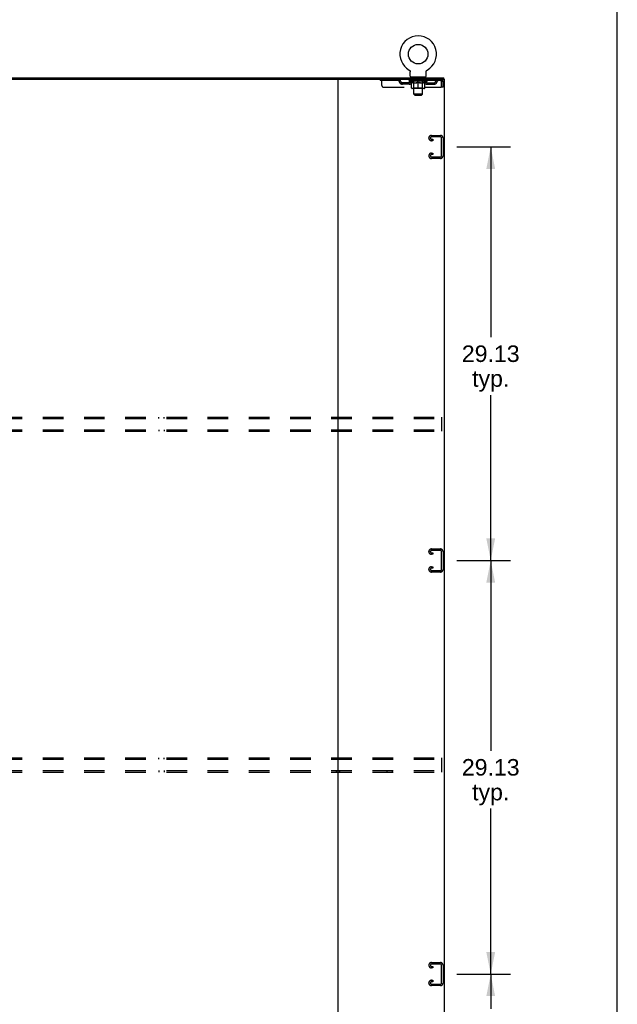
# Model space of a CAD drawing. Header units: inches. Extents: x 0 to 264, y 0 to 171.
# Tile 21 of 21: x 222 to 264, y 57 to 126. Entities that reach past the tile are written whole.
import ezdxf

# ---------------------------------------------------------------- set-up
doc = ezdxf.new("R2010")
doc.units = ezdxf.units.IN
doc.header["$LTSCALE"] = 14.508621
doc.header["$MEASUREMENT"] = 0
doc.linetypes.add('HIDDEN', pattern=[0.2, 0.1, -0.1])
doc.layers.get('0').update_dxf_attribs({"linetype": 'CONTINUOUS'})
doc.layers.add('DEFAULT_2', color=8, linetype='HIDDEN')
doc.layers.add('DIMENSIONS', color=7, linetype='CONTINUOUS')
doc.styles.get("Standard").update_dxf_attribs({"font": 'arial.ttf'})
doc.dimstyles.new('DIMSTYLE_1', dxfattribs={"dimtxt": 1.163793, "dimasz": 1.551724, "dimexe": 0.09, "dimexo": 0.07, "dimgap": 0.0375, "dimtad": 0, "dimtih": 1, "dimtoh": 1, "dimzin": 4, "dimdsep": 46, "dimtxsty": 'Standard', "dimblk": '_FILLED', "dimblk1": '_FILLED', "dimblk2": '_FILLED', "dimcen": 0.09, "dimadec": 3, "dimazin": 1, "dimtfac": 1, "dimtdec": 3, "dimtofl": 0, "dimtmove": 0, "dimatfit": 3, "dimldrblk": '_FILLED', "dimfxl": 0, "dimtolj": 1, "dimtzin": 4, "dimarcsym": 0})

# ---------------------------------------------------------------- blocks, each defined once
blk = doc.blocks.new('_FILLED')
at = {"color": 0, "linetype": 'ByBlock'}
blk.add_solid([(0, 0), (-1, 0.2), (-1, -0.2)], dxfattribs=at)
blk = doc.blocks.new('*D4')
at = {"layer": 'DIMENSIONS', "color": 2, "linetype": 'Continuous'}
for p, q in [((252.504, 59.027), (256.276, 59.027)), ((254.88, 59.027), (254.88, 56.579)), ((254.88, 50.256), (254.88, 52.506)), ((252.6, 50.256), (256.276, 50.256))]:
    blk.add_line(p, q, dxfattribs=at)
at = {"layer": 'DIMENSIONS', "color": 2, "linetype": 'Continuous', "xscale": 1.5517241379, "yscale": 1.5517241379, "zscale": 1.5517241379}
for p, rotation in [((254.88, 59.027), 90), ((254.88, 50.256), 270)]:
    blk.add_blockref('_FILLED', p, dxfattribs=dict(at, rotation=rotation))
at = {"layer": 'DIMENSIONS', "color": 2, "linetype": 'Continuous', "insert": (254.88, 55.997), "char_height": 1.1638, "width": 3.16258, "attachment_point": 2, "line_spacing_factor": 0.9}
blk.add_mtext('8.77\\PI.D.', dxfattribs=at)
blk = doc.blocks.new('*D5')
at = {"layer": 'DIMENSIONS', "color": 2, "linetype": 'Continuous'}
for p, q in [((252.504, 88.152), (256.276, 88.152)), ((254.88, 88.152), (254.88, 74.753)), ((254.88, 59.027), (254.88, 70.68)), ((252.504, 59.027), (256.276, 59.027))]:
    blk.add_line(p, q, dxfattribs=at)
at = {"layer": 'DIMENSIONS', "color": 2, "linetype": 'Continuous', "xscale": 1.5517241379, "yscale": 1.5517241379, "zscale": 1.5517241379}
for p, rotation in [((254.88, 88.152), 90), ((254.88, 59.027), 270)]:
    blk.add_blockref('_FILLED', p, dxfattribs=dict(at, rotation=rotation))
at = {"layer": 'DIMENSIONS', "color": 2, "linetype": 'Continuous', "insert": (254.88, 74.171), "char_height": 1.1638, "width": 4.06679, "attachment_point": 2, "line_spacing_factor": 0.9}
blk.add_mtext('29.13\\Ptyp.', dxfattribs=at)
blk = doc.blocks.new('*D6')
at = {"layer": 'DIMENSIONS', "color": 2, "linetype": 'Continuous'}
for p, q in [((252.504, 117.277), (256.276, 117.277)), ((254.88, 117.277), (254.88, 103.878)), ((254.88, 88.152), (254.88, 99.805)), ((252.504, 88.152), (256.276, 88.152))]:
    blk.add_line(p, q, dxfattribs=at)
at = {"layer": 'DIMENSIONS', "color": 2, "linetype": 'Continuous', "xscale": 1.5517241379, "yscale": 1.5517241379, "zscale": 1.5517241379}
for p, rotation in [((254.88, 117.277), 90), ((254.88, 88.152), 270)]:
    blk.add_blockref('_FILLED', p, dxfattribs=dict(at, rotation=rotation))
at = {"layer": 'DIMENSIONS', "color": 2, "linetype": 'Continuous', "insert": (254.88, 103.296), "char_height": 1.1638, "width": 4.06679, "attachment_point": 2, "line_spacing_factor": 0.9}
blk.add_mtext('29.13\\Ptyp.', dxfattribs=at)

msp = doc.modelspace()

# ---------------------------------------------------------------- linework, layer by layer
at = {"color": 7, "linetype": 'Continuous'}
for p, q in [((263.793, 0), (263.793, 170.69)), ((187.067, 122.048), (244.185, 122.048)), ((249.137, 122.69), (249.136, 122.69)), ((249.136, 122.69), (249.141, 122.687)), ((249.139, 122.688), (249.138, 122.689)), ((249.141, 122.687), (249.145, 122.685)), ((249.145, 122.685), (249.149, 122.682)), ((249.149, 122.682), (249.153, 122.679)), ((249.153, 122.679), (249.157, 122.676)), ((249.157, 122.676), (249.161, 122.672)), ((249.161, 122.672), (249.165, 122.669)), ((249.165, 122.669), (249.169, 122.665)), ((249.168, 122.665), (249.172, 122.662)), ((249.172, 122.662), (249.175, 122.658)), ((249.175, 122.658), (249.179, 122.654)), ((249.178, 122.654), (249.182, 122.65)), ((249.182, 122.65), (249.185, 122.646)), ((249.184, 122.646), (249.187, 122.641)), ((249.187, 122.641), (249.19, 122.637)), ((249.19, 122.637), (249.192, 122.633)), ((249.192, 122.633), (249.195, 122.628)), ((249.195, 122.628), (249.197, 122.623)), ((249.197, 122.624), (249.199, 122.619)), ((249.199, 122.619), (249.201, 122.614)), ((249.201, 122.614), (249.202, 122.609)), ((249.202, 122.609), (249.204, 122.604)), ((249.204, 122.604), (249.205, 122.599)), ((249.205, 122.6), (249.206, 122.595)), ((249.206, 122.595), (249.207, 122.59)), ((249.207, 122.59), (249.208, 122.585)), ((249.208, 122.585), (249.209, 122.579)), ((249.209, 122.569), (249.209, 122.565)), ((249.209, 122.251), (249.209, 122.565)), ((249.272, 122.182), (249.272, 122.152)), ((250.272, 122.182), (249.272, 122.182)), ((250.272, 122.182), (250.272, 122.152)), ((250.334, 122.251), (250.334, 122.565)), ((250.335, 122.579), (250.336, 122.585)), ((250.335, 122.574), (250.335, 122.579)), ((250.336, 122.59), (250.337, 122.595)), ((250.336, 122.585), (250.336, 122.59)), ((250.337, 122.595), (250.338, 122.6)), ((250.338, 122.599), (250.34, 122.604)), ((250.34, 122.604), (250.341, 122.609)), ((250.341, 122.609), (250.343, 122.614)), ((250.343, 122.614), (250.345, 122.619)), ((250.345, 122.619), (250.347, 122.624)), ((250.347, 122.623), (250.349, 122.628)), ((250.349, 122.628), (250.351, 122.633)), ((250.351, 122.633), (250.354, 122.637)), ((250.354, 122.637), (250.356, 122.641)), ((250.356, 122.641), (250.359, 122.646)), ((250.359, 122.646), (250.362, 122.65)), ((250.362, 122.65), (250.365, 122.654)), ((250.365, 122.654), (250.368, 122.658)), ((250.368, 122.658), (250.372, 122.662)), ((250.372, 122.662), (250.375, 122.665)), ((250.375, 122.665), (250.379, 122.669)), ((250.379, 122.669), (250.382, 122.672)), ((250.382, 122.672), (250.386, 122.676)), ((250.386, 122.676), (250.39, 122.679)), ((250.39, 122.679), (250.394, 122.682)), ((250.394, 122.682), (250.398, 122.685)), ((250.398, 122.685), (250.403, 122.687)), ((250.398, 122.685), (250.4, 122.685)), ((250.403, 122.687), (250.407, 122.69)), ((250.406, 122.689), (250.404, 122.688)), ((251.574, 122.048), (251.574, 122.152))]:
    msp.add_line(p, q, dxfattribs=at)
at = {"color": 3, "linetype": 'Continuous'}
for p, q in [((179.678, 122.152), (251.574, 122.152)), ((244.126, 50.256), (244.126, 122.048)), ((244.185, 122.048), (251.626, 122.048)), ((251.626, 50.256), (251.626, 122.048))]:
    msp.add_line(p, q, dxfattribs=at)
at = {"color": 7, "linetype": 'Continuous'}
for points in [[(249.209, 122.579), (249.209, 122.574), (249.209, 122.569)], [(250.334, 122.565), (250.334, 122.569), (250.335, 122.574)], [(250.334, 122.565), (250.334, 122.569), (250.335, 122.574)]]:
    msp.add_lwpolyline(points, dxfattribs=at)
msp.add_circle((249.772, 123.81), 0.688, dxfattribs=at)
for centre, radius, start, end in [((249.772, 123.81), 1.288, 299.50526, 240.49473), ((249.278, 122.251), 0.069, 180, 265), ((250.265, 122.251), 0.069, 275, 360)]:
    msp.add_arc(centre, radius, start, end, dxfattribs=at)
at = {"layer": 'DEFAULT_2', "color": 8, "linetype": 'HIDDEN'}
for p, q in [((247.084, 122.048), (247.084, 121.944)), ((247.209, 121.61), (247.209, 122.048)), ((248.184, 122.048), (248.184, 121.944)), ((249.136, 122.69), (249.136, 122.69)), ((249.144, 122.685), (249.145, 122.685)), ((249.334, 121.944), (249.334, 122.048)), ((249.369, 122.182), (249.369, 122.152)), ((249.407, 122.092), (249.407, 122.172)), ((249.477, 122.082), (249.417, 122.082)), ((249.472, 121.001), (249.472, 122.072)), ((250.127, 122.082), (250.067, 122.082)), ((250.072, 121.001), (250.072, 122.072)), ((250.137, 122.092), (250.137, 122.172)), ((250.175, 122.182), (250.175, 122.152)), ((250.209, 121.944), (250.209, 122.048)), ((250.407, 122.69), (250.407, 122.69)), ((251.355, 122.048), (251.355, 121.944)), ((251.355, 121.944), (247.084, 121.944)), ((247.334, 121.485), (251.388, 121.485)), ((248.657, 121.693), (248.657, 121.797)), ((249.14, 121.797), (248.657, 121.797)), ((249.14, 121.693), (248.657, 121.693)), ((248.907, 121.693), (248.907, 121.797)), ((249.139, 121.897), (249.139, 121.944)), ((250.405, 121.897), (249.139, 121.897)), ((249.298, 121.786), (249.139, 121.897)), ((249.148, 121.937), (249.148, 121.944)), ((249.157, 121.934), (249.157, 121.937)), ((249.157, 121.934), (250.387, 121.934)), ((249.166, 121.934), (249.166, 121.937)), ((249.167, 121.934), (249.167, 121.937)), ((249.177, 121.937), (249.177, 121.944)), ((249.193, 121.934), (249.193, 121.937)), ((249.195, 121.934), (249.195, 121.937)), ((249.223, 121.937), (249.223, 121.944)), ((249.238, 121.934), (249.238, 121.937)), ((249.241, 121.934), (249.241, 121.937)), ((249.445, 121.937), (249.243, 121.937)), ((249.287, 121.937), (249.287, 121.944)), ((249.288, 121.934), (249.288, 121.937)), ((249.289, 121.934), (249.289, 121.937)), ((249.292, 121.934), (249.292, 121.937)), ((249.298, 121.786), (249.308, 121.786)), ((249.299, 121.934), (249.299, 121.937)), ((249.299, 121.934), (249.299, 121.937)), ((249.302, 121.934), (249.302, 121.937)), ((249.306, 121.934), (249.306, 121.938)), ((249.308, 121.423), (249.308, 121.829)), ((249.31, 121.934), (249.31, 121.937)), ((249.324, 121.934), (249.324, 121.937)), ((249.342, 121.934), (249.342, 121.937)), ((249.343, 121.934), (249.343, 121.94)), ((250.198, 121.385), (249.345, 121.385)), ((249.363, 121.934), (249.363, 121.937)), ((249.365, 121.937), (249.365, 121.944)), ((249.374, 121.934), (249.374, 121.937)), ((249.379, 121.934), (249.379, 121.937)), ((249.388, 121.934), (249.388, 121.937)), ((249.399, 121.934), (249.399, 121.941)), ((249.415, 121.934), (249.415, 121.937)), ((249.418, 121.934), (249.418, 121.937)), ((249.459, 121.425), (249.419, 121.385)), ((249.445, 121.934), (249.445, 121.937)), ((249.512, 121.937), (249.45, 121.937)), ((249.451, 121.786), (249.63, 121.786)), ((249.455, 121.937), (249.455, 121.944)), ((249.459, 121.425), (249.459, 121.894)), ((250.085, 121.425), (249.459, 121.425)), ((249.462, 121.934), (249.462, 121.937)), ((249.467, 121.934), (249.467, 121.937)), ((249.473, 121.934), (249.473, 121.942)), ((249.477, 121.934), (249.477, 121.937)), ((249.488, 121.934), (249.488, 121.937)), ((249.512, 121.934), (249.512, 121.937)), ((249.587, 121.937), (249.528, 121.937)), ((249.548, 121.934), (249.548, 121.937)), ((249.555, 121.937), (249.555, 121.944)), ((249.559, 121.934), (249.559, 121.937)), ((249.561, 121.934), (249.561, 121.943)), ((249.564, 121.934), (249.564, 121.937)), ((249.571, 121.934), (249.571, 121.937)), ((249.587, 121.934), (249.587, 121.937)), ((249.667, 121.937), (249.613, 121.937)), ((249.626, 121.934), (249.626, 121.937)), ((249.657, 121.937), (249.735, 121.942)), ((249.662, 121.937), (249.662, 121.944)), ((249.662, 121.937), (249.662, 121.944)), ((249.662, 121.944), (249.662, 121.944)), ((249.662, 121.934), (249.662, 121.937)), ((249.666, 121.934), (249.666, 121.937)), ((249.667, 121.934), (249.667, 121.937)), ((249.668, 121.934), (249.668, 121.937)), ((249.703, 121.937), (249.767, 121.937)), ((249.708, 121.934), (249.708, 121.937)), ((249.714, 121.937), (249.714, 121.94)), ((249.735, 121.937), (249.735, 121.942)), ((249.751, 121.934), (249.751, 121.937)), ((249.769, 121.937), (249.769, 121.937)), ((249.769, 121.934), (249.769, 121.937)), ((249.769, 121.934), (249.769, 121.937)), ((249.772, 121.937), (249.772, 121.944)), ((249.772, 121.944), (249.886, 121.937)), ((249.772, 121.385), (249.772, 121.829)), ((249.774, 121.934), (249.774, 121.937)), ((249.774, 121.934), (249.774, 121.937)), ((249.774, 121.937), (249.774, 121.937)), ((249.793, 121.934), (249.793, 121.937)), ((249.793, 121.937), (249.841, 121.937)), ((249.835, 121.934), (249.835, 121.937)), ((249.876, 121.934), (249.876, 121.937)), ((249.876, 121.934), (249.876, 121.937)), ((249.876, 121.937), (249.931, 121.937)), ((249.877, 121.934), (249.877, 121.937)), ((249.881, 121.944), (249.882, 121.944)), ((249.881, 121.937), (249.881, 121.944)), ((249.881, 121.934), (249.881, 121.937)), ((249.882, 121.937), (249.882, 121.944)), ((249.913, 121.786), (250.093, 121.786)), ((249.918, 121.934), (249.918, 121.937)), ((249.957, 121.934), (249.957, 121.937)), ((249.957, 121.937), (250.016, 121.937)), ((249.972, 121.934), (249.972, 121.937)), ((249.98, 121.934), (249.98, 121.937)), ((249.982, 121.934), (249.982, 121.943)), ((249.985, 121.934), (249.985, 121.937)), ((249.988, 121.937), (249.988, 121.944)), ((249.996, 121.934), (249.996, 121.937)), ((250.032, 121.934), (250.032, 121.937)), ((250.032, 121.937), (250.094, 121.937)), ((250.056, 121.934), (250.056, 121.937)), ((250.067, 121.934), (250.067, 121.937)), ((250.071, 121.934), (250.071, 121.942)), ((250.077, 121.934), (250.077, 121.937)), ((250.082, 121.934), (250.082, 121.937)), ((250.085, 121.425), (250.085, 121.894)), ((250.085, 121.425), (250.124, 121.385)), ((250.088, 121.937), (250.088, 121.944)), ((250.099, 121.934), (250.099, 121.937)), ((250.099, 121.937), (250.3, 121.937)), ((250.126, 121.934), (250.126, 121.937)), ((250.129, 121.934), (250.129, 121.937)), ((250.144, 121.934), (250.144, 121.941)), ((250.156, 121.934), (250.156, 121.937)), ((250.165, 121.934), (250.165, 121.937)), ((250.169, 121.934), (250.169, 121.937)), ((250.179, 121.937), (250.179, 121.944)), ((250.18, 121.934), (250.18, 121.937)), ((250.201, 121.934), (250.201, 121.94)), ((250.201, 121.934), (250.201, 121.937)), ((250.219, 121.934), (250.219, 121.937)), ((250.233, 121.934), (250.233, 121.937)), ((250.235, 121.423), (250.235, 121.829)), ((250.235, 121.786), (250.246, 121.786)), ((250.238, 121.934), (250.238, 121.938)), ((250.241, 121.934), (250.241, 121.937)), ((250.245, 121.934), (250.245, 121.937)), ((250.245, 121.934), (250.245, 121.937)), ((250.246, 121.786), (250.405, 121.897)), ((250.252, 121.934), (250.252, 121.937)), ((250.255, 121.934), (250.255, 121.937)), ((250.256, 121.934), (250.256, 121.937)), ((250.257, 121.937), (250.257, 121.944)), ((250.303, 121.934), (250.303, 121.937)), ((250.306, 121.934), (250.306, 121.937)), ((250.32, 121.937), (250.32, 121.944)), ((250.349, 121.934), (250.349, 121.937)), ((250.351, 121.934), (250.351, 121.937)), ((250.367, 121.937), (250.367, 121.944)), ((250.377, 121.934), (250.377, 121.937)), ((250.378, 121.934), (250.378, 121.937)), ((250.387, 121.934), (250.387, 121.937)), ((250.395, 121.937), (250.395, 121.944)), ((250.403, 121.797), (250.886, 121.797)), ((250.403, 121.693), (250.886, 121.693)), ((250.405, 121.897), (250.405, 121.944)), ((250.636, 121.693), (250.636, 121.797)), ((250.886, 121.693), (250.886, 121.797)), ((251.388, 121.881), (251.388, 121.485)), ((251.522, 121.881), (251.418, 121.881)), ((251.418, 121.485), (251.418, 121.881)), ((251.522, 121.485), (251.418, 121.485)), ((251.522, 121.485), (251.522, 121.881)), ((250.072, 121.001), (249.472, 121.001)), ((249.541, 120.932), (249.472, 121.001)), ((249.541, 120.932), (250.003, 120.932)), ((250.003, 120.932), (250.072, 121.001)), ((250.522, 117.894), (250.522, 117.909)), ((250.702, 118.089), (251.342, 118.089)), ((251.328, 117.985), (250.716, 117.985)), ((251.418, 116.658), (251.418, 117.895)), ((251.522, 117.909), (251.522, 116.644)), ((250.803, 117.714), (250.702, 117.714)), ((250.716, 117.818), (250.803, 117.818)), ((250.803, 117.818), (250.803, 117.714)), ((250.522, 116.644), (250.522, 116.659)), ((250.702, 116.839), (250.803, 116.839)), ((250.803, 116.735), (250.716, 116.735)), ((250.716, 116.568), (251.328, 116.568)), ((250.803, 116.839), (250.803, 116.735)), ((251.342, 116.464), (250.702, 116.464)), ((179.813, 98.256), (251.438, 98.256)), ((179.813, 98.152), (251.438, 98.152)), ((231.506, 98.152), (231.506, 98.256)), ((231.881, 98.152), (231.881, 98.256)), ((243.991, 98.256), (243.991, 98.152)), ((244.261, 98.256), (244.261, 98.152)), ((247.574, 98.152), (247.574, 98.256)), ((247.949, 98.152), (247.949, 98.256)), ((251.438, 97.256), (251.438, 98.256)), ((179.813, 97.36), (251.438, 97.36)), ((179.813, 97.256), (251.438, 97.256)), ((231.506, 97.36), (231.506, 97.256)), ((231.881, 97.36), (231.881, 97.256)), ((243.991, 97.36), (243.991, 97.256)), ((244.261, 97.256), (244.261, 97.36)), ((247.574, 97.36), (247.574, 97.256)), ((247.949, 97.36), (247.949, 97.256)), ((250.522, 88.769), (250.522, 88.784)), ((250.702, 88.964), (251.342, 88.964)), ((251.328, 88.86), (250.716, 88.86)), ((251.418, 87.533), (251.418, 88.77)), ((251.522, 88.784), (251.522, 87.519)), ((250.803, 88.589), (250.702, 88.589)), ((250.716, 88.693), (250.803, 88.693)), ((250.803, 88.693), (250.803, 88.589)), ((250.522, 87.519), (250.522, 87.534)), ((250.702, 87.714), (250.803, 87.714)), ((250.803, 87.61), (250.716, 87.61)), ((250.716, 87.443), (251.328, 87.443)), ((250.803, 87.714), (250.803, 87.61)), ((251.342, 87.339), (250.702, 87.339)), ((179.813, 74.256), (251.438, 74.256)), ((231.506, 74.152), (231.506, 74.256)), ((231.881, 74.152), (231.881, 74.256)), ((243.991, 74.256), (243.991, 74.152)), ((244.261, 74.256), (244.261, 74.152)), ((247.574, 74.152), (247.574, 74.256)), ((247.949, 74.152), (247.949, 74.256)), ((251.438, 73.256), (251.438, 74.256)), ((179.813, 74.152), (251.438, 74.152)), ((179.813, 73.36), (251.438, 73.36)), ((179.813, 73.256), (251.438, 73.256)), ((231.506, 73.36), (231.506, 73.256)), ((231.881, 73.36), (231.881, 73.256)), ((243.991, 73.36), (243.991, 73.256)), ((244.261, 73.256), (244.261, 73.36)), ((247.574, 73.36), (247.574, 73.256)), ((247.949, 73.36), (247.949, 73.256)), ((250.522, 59.644), (250.522, 59.659)), ((250.702, 59.839), (251.342, 59.839)), ((251.328, 59.735), (250.716, 59.735)), ((251.418, 58.408), (251.418, 59.645)), ((251.522, 59.659), (251.522, 58.394)), ((250.803, 59.464), (250.702, 59.464)), ((250.716, 59.568), (250.803, 59.568)), ((250.803, 59.568), (250.803, 59.464)), ((250.522, 58.394), (250.522, 58.409)), ((250.702, 58.589), (250.803, 58.589)), ((250.803, 58.485), (250.716, 58.485)), ((250.716, 58.318), (251.328, 58.318)), ((250.803, 58.589), (250.803, 58.485)), ((251.342, 58.214), (250.702, 58.214))]:
    msp.add_line(p, q, dxfattribs=at)
for points in [[(251.359, 122.044), (251.357, 122.047), (251.355, 122.048)], [(251.359, 122.044), (251.362, 122.038), (251.364, 122.031), (251.367, 122.022), (251.369, 122.011), (251.371, 121.999), (251.374, 121.985), (251.376, 121.97), (251.378, 121.953), (251.381, 121.936), (251.383, 121.918), (251.385, 121.9), (251.388, 121.881)], [(249.458, 121.786), (249.433, 121.79), (249.409, 121.796), (249.384, 121.802), (249.359, 121.81), (249.334, 121.819), (249.308, 121.829)], [(249.308, 121.828), (249.333, 121.818), (249.357, 121.81), (249.381, 121.802), (249.404, 121.796), (249.427, 121.79), (249.451, 121.786)], [(249.772, 121.829), (249.746, 121.819), (249.72, 121.81), (249.695, 121.802), (249.67, 121.796), (249.645, 121.79), (249.621, 121.786)], [(249.63, 121.786), (249.654, 121.79), (249.677, 121.796), (249.7, 121.802), (249.724, 121.81), (249.748, 121.818), (249.772, 121.828)], [(249.923, 121.786), (249.898, 121.79), (249.873, 121.796), (249.848, 121.803), (249.823, 121.81), (249.798, 121.819), (249.772, 121.829)], [(249.772, 121.828), (249.796, 121.818), (249.82, 121.81), (249.844, 121.802), (249.867, 121.796), (249.89, 121.79), (249.913, 121.786)], [(250.235, 121.829), (250.209, 121.819), (250.184, 121.81), (250.159, 121.802), (250.134, 121.796), (250.11, 121.79), (250.085, 121.786)], [(250.093, 121.786), (250.116, 121.79), (250.14, 121.796), (250.163, 121.802), (250.187, 121.81), (250.211, 121.819), (250.235, 121.828)], [(251.367, 121.934), (251.364, 121.938), (251.362, 121.94), (251.359, 121.942), (251.357, 121.943), (251.355, 121.944)], [(251.367, 121.934), (251.369, 121.93), (251.371, 121.925), (251.374, 121.92), (251.376, 121.914), (251.378, 121.908), (251.381, 121.902), (251.383, 121.895), (251.385, 121.888), (251.388, 121.881)]]:
    msp.add_lwpolyline(points, dxfattribs=at)
for centre, radius, start, end in [((248.368, 121.881), 0.167, 8.07163, 90), ((249.429, 121.881), 0.167, 90, 171.92837), ((249.278, 122.251), 0.069, 265, 270), ((249.397, 122.172), 0.01, 0, 90), ((249.417, 122.092), 0.01, 180, 270), ((249.462, 122.072), 0.01, 0, 90), ((250.082, 122.072), 0.01, 90, 180), ((250.114, 121.881), 0.167, 8.07163, 90), ((250.127, 122.092), 0.01, 270, 360), ((250.147, 122.172), 0.01, 90, 180), ((250.265, 122.251), 0.069, 270, 275), ((251.175, 121.881), 0.167, 90, 171.92837), ((251.355, 121.881), 0.167, 0, 90), ((247.334, 121.61), 0.125, 180, 270), ((248.369, 121.881), 0.0625, 7.98631, 90), ((248.657, 121.922), 0.229, 187.98631, 270), ((248.657, 121.922), 0.125, 188.07163, 270), ((249.14, 121.922), 0.125, 270, 351.92837), ((249.14, 121.922), 0.229, 270, 352.01369), ((249.345, 121.423), 0.0371, 180, 270), ((249.429, 121.881), 0.0625, 90, 172.01369), ((249.419, 121.894), 0.0398, 0, 90), ((250.124, 121.894), 0.0398, 90, 180), ((250.115, 121.881), 0.0625, 7.98631, 90), ((250.403, 121.922), 0.229, 187.98631, 270), ((250.198, 121.423), 0.0371, 270, 360), ((250.403, 121.922), 0.125, 188.07163, 270), ((250.886, 121.922), 0.125, 270, 351.92837), ((250.886, 121.922), 0.229, 270, 352.01369), ((251.175, 121.881), 0.0625, 90, 172.01369), ((251.355, 121.881), 0.063, 0, 90), ((250.702, 117.909), 0.18, 90, 180), ((250.702, 117.894), 0.18, 180, 270), ((250.716, 117.895), 0.09, 90, 180), ((250.716, 117.908), 0.09, 188.21921, 270), ((251.328, 117.895), 0.09, 0, 90), ((251.342, 117.909), 0.18, 0, 90), ((250.702, 116.659), 0.18, 90, 180), ((250.702, 116.644), 0.18, 180, 270), ((250.716, 116.645), 0.09, 90, 180), ((250.716, 116.658), 0.09, 188.21921, 270), ((251.328, 116.658), 0.09, 270, 360), ((251.342, 116.644), 0.18, 270, 360), ((250.702, 88.784), 0.18, 90, 180), ((250.702, 88.769), 0.18, 180, 270), ((250.716, 88.77), 0.09, 90, 180), ((250.716, 88.783), 0.09, 188.21921, 270), ((251.328, 88.77), 0.09, 0, 90), ((251.342, 88.784), 0.18, 0, 90), ((250.702, 87.534), 0.18, 90, 180), ((250.702, 87.519), 0.18, 180, 270), ((250.716, 87.52), 0.09, 90, 180), ((250.716, 87.533), 0.09, 188.21921, 270), ((251.328, 87.533), 0.09, 270, 360), ((251.342, 87.519), 0.18, 270, 360), ((250.702, 59.659), 0.18, 90, 180), ((250.702, 59.644), 0.18, 180, 270), ((250.716, 59.645), 0.09, 90, 180), ((250.716, 59.658), 0.09, 188.21921, 270), ((251.328, 59.645), 0.09, 0, 90), ((251.342, 59.659), 0.18, 0, 90), ((250.702, 58.409), 0.18, 90, 180), ((250.702, 58.394), 0.18, 180, 270), ((250.716, 58.395), 0.09, 90, 180), ((250.716, 58.408), 0.09, 188.21921, 270), ((251.328, 58.408), 0.09, 270, 360), ((251.342, 58.394), 0.18, 270, 360)]:
    msp.add_arc(centre, radius, start, end, dxfattribs=at)
for centre, major_axis, ratio, start_param, end_param in [((249.772, 121.944), (0.633, 0.007), 0.05963, 2.96643, 3.140963), ((249.119, 121.932), (0.198, 0), 0.060556, 0.430652, 1.470503), ((249.772, 121.944), (0.633, 0), 0.060556, -3.141593, -2.96706), ((249.119, 121.925), (0.198, 0.002), 0.05963, 1.376596, 1.469874), ((249.772, 121.944), (0.633, 0.013), 0.05688, 2.791345, 2.965878), ((249.094, 121.932), (0.198, 0.002), 0.05963, 0.25549, 1.295341), ((249.163, 121.932), (0.198, -0.002), 0.05963, 0.605815, 1.645666), ((249.772, 121.944), (0.633, -0.007), 0.05963, -2.96643, -2.791898), ((249.163, 121.925), (0.198, 0), 0.060556, 1.551758, 1.645036), ((249.094, 121.925), (0.198, 0.004), 0.05688, 1.20151, 1.294789), ((249.164, 121.927), (0.164, 0.002), 0.05963, 1.065228, 1.614276), ((249.144, 121.927), (0.164, 0.003), 0.05688, 0.890143, 1.43919), ((249.202, 121.927), (0.164, 0), 0.060556, 1.240391, 1.789438), ((249.772, 121.944), (0.633, 0.019), 0.052395, 2.616403, 2.790936), ((249.091, 121.932), (0.198, 0.004), 0.05688, 0.080405, 1.120256), ((249.225, 121.932), (0.198, -0.004), 0.05688, 0.7809, 1.820751), ((249.772, 121.944), (0.633, -0.013), 0.05688, -2.791345, -2.616812), ((249.225, 121.925), (0.198, -0.002), 0.05963, 1.72692, 1.820198), ((249.091, 121.925), (0.198, 0.006), 0.052395, 1.026568, 1.119847), ((249.144, 121.927), (0.164, 0.005), 0.052395, 0.715201, 1.264248), ((249.258, 121.927), (0.164, -0.002), 0.05963, 1.415553, 1.9646), ((249.772, 121.944), (0.633, 0.025), 0.046319, 2.441654, 2.616187), ((249.305, 121.932), (0.198, -0.006), 0.052395, 0.955842, 1.995693), ((249.772, 121.944), (0.633, -0.019), 0.052395, -2.616403, -2.44187), ((249.108, 121.932), (0.198, 0.006), 0.052395, -0.094537, 0.945314), ((249.305, 121.925), (0.198, -0.004), 0.05688, 1.902006, 1.995284), ((249.108, 121.925), (0.198, 0.008), 0.046319, 0.851819, 0.945098), ((249.162, 121.927), (0.164, 0.006), 0.046319, 0.540452, 1.089499), ((249.329, 121.927), (0.164, -0.003), 0.05688, 1.590638, 2.139686), ((249.772, 121.944), (0.633, 0.029), 0.038841, 2.267123, 2.441656), ((249.398, 121.932), (0.198, -0.008), 0.046319, 1.130591, 2.170442), ((249.145, 121.932), (0.198, 0.008), 0.046319, -0.269286, 0.770565), ((249.772, 121.944), (0.633, -0.025), 0.046319, -2.441654, -2.267121), ((249.398, 121.925), (0.198, -0.006), 0.052395, 2.076947, 2.170226), ((249.145, 121.925), (0.198, 0.009), 0.038841, 0.677289, 0.770567), ((249.199, 121.927), (0.164, 0.008), 0.038841, 0.365921, 0.914969), ((249.413, 121.927), (0.164, -0.005), 0.052395, 1.76558, 2.314627), ((249.772, 121.944), (0.633, 0.033), 0.030195, 2.09281, 2.267343), ((249.503, 121.932), (0.198, -0.009), 0.038841, 1.305122, 2.344973), ((249.201, 121.932), (0.198, 0.009), 0.038841, -0.443817, 0.596034), ((249.772, 121.944), (0.633, -0.029), 0.038841, -2.267123, -2.092591), ((249.503, 121.925), (0.198, -0.008), 0.046319, 2.251696, 2.344975), ((249.201, 121.925), (0.198, 0.01), 0.030195, 0.502975, 0.596254), ((249.253, 121.927), (0.164, 0.009), 0.030195, 0.191608, 0.740655), ((249.509, 121.927), (0.164, -0.006), 0.046319, 1.940329, 2.489376), ((249.274, 121.932), (0.198, 0.01), 0.030195, -0.61813, 0.421721), ((249.772, 121.944), (0.633, 0.036), 0.020645, 1.918687, 2.09322), ((249.616, 121.932), (0.198, -0.01), 0.030195, 1.479435, 2.519286), ((249.772, 121.944), (0.633, -0.033), 0.030195, -2.09281, -1.918277), ((249.616, 121.925), (0.198, -0.009), 0.038841, 2.426227, 2.519505), ((249.274, 121.925), (0.198, 0.011), 0.020645, 0.328852, 0.422131), ((249.323, 121.927), (0.164, 0.009), 0.020645, 0.017485, 0.566532), ((249.612, 121.927), (0.164, -0.008), 0.038841, 2.11486, 2.663907), ((249.363, 121.932), (0.198, 0.011), 0.020645, -0.792253, 0.247598), ((249.772, 121.944), (0.633, 0.038), 0.010478, 1.744704, 1.919237), ((249.734, 121.932), (0.198, -0.011), 0.020645, 1.653558, 2.693409), ((249.772, 121.944), (0.633, -0.036), 0.020645, -1.918687, -1.744154), ((249.734, 121.925), (0.198, -0.01), 0.030195, 2.60054, 2.693819), ((249.363, 121.925), (0.198, 0.012), 0.010478, 0.154869, 0.248148), ((249.407, 121.927), (0.164, 0.01), 0.010478, 6.126688, 6.675735), ((249.721, 121.927), (0.164, -0.009), 0.030195, 2.289173, 2.83822), ((249.464, 121.932), (0.198, 0.012), 0.010478, -0.966236, -0.000846), ((249.853, 121.932), (0.198, -0.012), 0.010478, 1.827541, 2.867392), ((249.772, 121.944), (0.633, -0.038), 0.010478, -1.744704, -1.570171), ((249.853, 121.925), (0.198, -0.011), 0.020645, 2.774664, 2.867942), ((249.831, 121.927), (0.164, -0.009), 0.020645, 2.463296, 3.012344), ((249.691, 121.932), (0.198, 0.012), 0.010478, 0.274201, 1.314052), ((249.605, 121.927), (0.164, 0.01), 0.010478, -0.000298, 0.504314), ((249.575, 121.925), (0.198, 0.012), 0.010478, 0.192946, 0.399283), ((249.772, 121.944), (0.633, 0.038), 0.010478, -1.578586, -1.396888), ((249.969, 121.925), (0.198, -0.012), 0.010478, 2.948646, 3.041925), ((249.939, 121.927), (0.164, -0.01), 0.010478, 2.637279, 3.142076), ((249.81, 121.932), (0.198, 0.011), 0.020645, 0.448184, 1.488034), ((249.713, 121.927), (0.164, 0.009), 0.020645, 0.129249, 0.678296), ((249.691, 121.925), (0.198, 0.011), 0.020645, 0.273651, 0.366929), ((250.079, 121.932), (0.198, -0.012), 0.010478, -3.140747, -2.175357), ((249.772, 121.944), (0.633, 0.036), 0.020645, -1.397439, -1.222906), ((249.772, 121.944), (0.633, -0.038), 0.010478, 1.222355, 1.396888), ((249.928, 121.932), (0.198, 0.01), 0.030195, 0.622307, 1.662158), ((249.823, 121.927), (0.164, 0.009), 0.030195, 0.303372, 0.852419), ((250.136, 121.927), (0.164, -0.01), 0.010478, 2.749043, 3.29809), ((250.18, 121.932), (0.198, -0.011), 0.020645, 2.893995, 3.933846), ((249.81, 121.925), (0.198, 0.01), 0.030195, 0.447774, 0.541052), ((250.18, 121.925), (0.198, -0.012), 0.010478, 2.893445, 2.986723), ((249.772, 121.944), (0.633, 0.033), 0.030195, -1.223315, -1.048783), ((249.772, 121.944), (0.633, -0.036), 0.020645, 1.048373, 1.222906), ((250.041, 121.932), (0.198, 0.009), 0.038841, 0.79662, 1.836471), ((249.931, 121.927), (0.164, 0.008), 0.038841, 0.477686, 1.026733), ((250.22, 121.927), (0.164, -0.009), 0.020645, 2.57506, 3.124108), ((250.269, 121.932), (0.198, -0.01), 0.030195, 2.719872, 3.759723), ((250.145, 121.932), (0.198, 0.008), 0.046319, 0.971151, 2.011002), ((249.928, 121.925), (0.198, 0.009), 0.038841, 0.622087, 0.715366), ((250.269, 121.925), (0.198, -0.011), 0.020645, 2.719462, 2.812741), ((249.772, 121.944), (0.633, 0.029), 0.038841, -1.049002, -0.874469), ((249.772, 121.944), (0.633, -0.033), 0.030195, 0.87425, 1.048783), ((250.035, 121.927), (0.164, 0.006), 0.046319, 0.652216, 1.201263), ((250.239, 121.932), (0.198, 0.006), 0.052395, 1.1459, 2.185751), ((250.29, 121.927), (0.164, -0.009), 0.030195, 2.400937, 2.949985), ((250.343, 121.932), (0.198, -0.009), 0.038841, 2.545558, 3.585409), ((250.13, 121.927), (0.164, 0.005), 0.052395, 0.826965, 1.376012), ((250.041, 121.925), (0.198, 0.008), 0.046319, 0.796618, 0.889896), ((250.343, 121.925), (0.198, -0.01), 0.030195, 2.545339, 2.638617), ((250.318, 121.932), (0.198, 0.004), 0.05688, 1.320842, 2.360692), ((249.772, 121.944), (0.633, 0.025), 0.046319, -0.874471, -0.699939), ((249.772, 121.944), (0.633, -0.029), 0.038841, 0.699936, 0.874469), ((250.399, 121.932), (0.198, -0.008), 0.046319, 2.371028, 3.410879), ((250.345, 121.927), (0.164, -0.008), 0.038841, 2.226624, 2.775671), ((250.381, 121.932), (0.198, 0.002), 0.05963, 1.495927, 2.535778), ((250.215, 121.927), (0.164, 0.003), 0.05688, 1.001907, 1.550954), ((250.436, 121.932), (0.198, -0.006), 0.052395, 2.196279, 3.23613), ((250.381, 121.927), (0.164, -0.006), 0.046319, 2.052093, 2.601141), ((250.145, 121.925), (0.198, 0.006), 0.052395, 0.971367, 1.064645), ((250.425, 121.932), (0.198, 0), 0.060556, 1.671089, 2.71094), ((250.399, 121.925), (0.198, -0.009), 0.038841, 2.371026, 2.464304), ((250.453, 121.932), (0.198, -0.004), 0.05688, 2.021337, 3.061188), ((249.772, 121.944), (0.633, 0.019), 0.052395, -0.699723, -0.52519), ((249.772, 121.944), (0.633, -0.025), 0.046319, 0.525406, 0.699939), ((250.449, 121.932), (0.198, -0.002), 0.05963, 1.846251, 2.886102), ((250.286, 121.927), (0.164, 0.002), 0.05963, 1.176993, 1.72604), ((250.4, 121.927), (0.164, -0.005), 0.052395, 1.877344, 2.426392), ((250.341, 121.927), (0.164, 0), 0.060556, 1.352155, 1.901202), ((250.399, 121.927), (0.164, -0.003), 0.05688, 1.702402, 2.25145), ((250.38, 121.927), (0.164, -0.002), 0.05963, 1.527317, 2.076364), ((250.239, 121.925), (0.198, 0.004), 0.05688, 1.146309, 1.239587), ((250.436, 121.925), (0.198, -0.008), 0.046319, 2.196495, 2.289773), ((249.772, 121.944), (0.633, 0.013), 0.05688, -0.524781, -0.350248), ((249.772, 121.944), (0.633, -0.019), 0.052395, 0.350657, 0.52519), ((250.318, 121.925), (0.198, 0.002), 0.05963, 1.321394, 1.414673), ((250.453, 121.925), (0.198, -0.006), 0.052395, 2.021746, 2.115024), ((249.772, 121.944), (0.633, 0.007), 0.05963, -0.349695, -0.175162), ((249.772, 121.944), (0.633, -0.013), 0.05688, 0.175715, 0.350248), ((250.381, 121.925), (0.198, 0), 0.060556, 1.496556, 1.589835), ((250.449, 121.925), (0.198, -0.004), 0.05688, 1.846804, 1.940083), ((250.425, 121.925), (0.198, -0.002), 0.05963, 1.671719, 1.764997), ((249.772, 121.944), (0.633, 0), 0.060556, -0.174533, 0), ((249.772, 121.944), (0.633, -0.007), 0.05963, 0.000629, 0.175162)]:
    msp.add_ellipse(centre, major_axis=major_axis, ratio=ratio, start_param=start_param, end_param=end_param, dxfattribs=at)

# ---------------------------------------------------------------- dimensions: what is measured, and where the dimension line sits
at = {"layer": 'DIMENSIONS', "color": 2, "linetype": 'Continuous'}
for base, p1, p2, text, picture, middle in [((254.879603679, 117.276805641), (252.433970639, 88.151805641), (252.433970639, 117.276805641), '<>\\Ptyp.', '*D6', (254.879603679, 101.841460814)), ((254.879603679, 88.151805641), (252.433970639, 59.026805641), (252.433970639, 88.151805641), '<>\\Ptyp.', '*D5', (254.879603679, 72.716460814)), ((254.88, 59.027), (252.53, 50.256), (252.434, 59.027), '<>\\PI.D.', '*D4', (254.88, 54.543))]:
    dim = msp.add_linear_dim(base=base, p1=p1, p2=p2, angle=90, text=text, dimstyle='DIMSTYLE_1', dxfattribs=at)
    dim.commit()
    dim.dimension.update_dxf_attribs({"geometry": picture, "text_midpoint": middle, "dimtype": 160})

doc.saveas('drawing.dxf')
